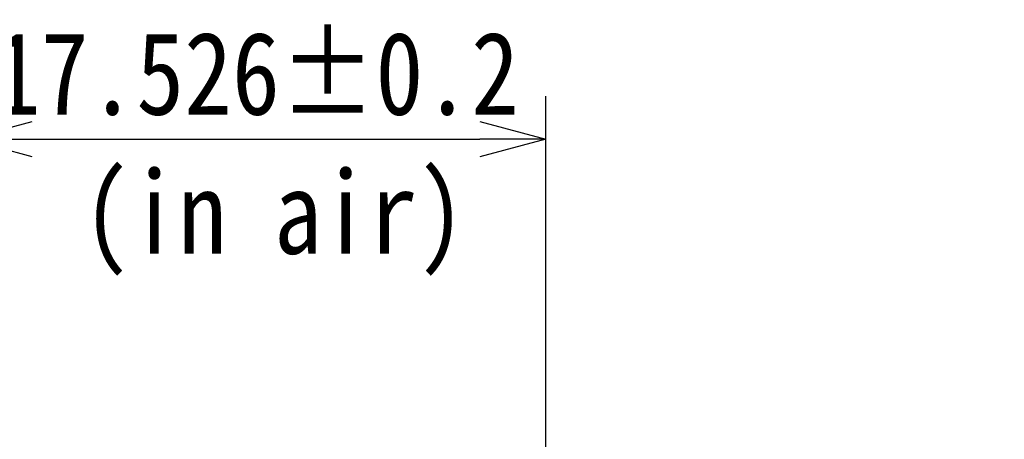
# Model space of a CAD drawing. Header units: millimetres. Extents: x 504 to 605, y 222 to 305.
# Tile 70 of 70: x 575 to 605, y 272 to 285. Entities that reach past the tile are written whole.
import ezdxf

# ---------------------------------------------------------------- set-up
doc = ezdxf.new("R2010")
doc.units = ezdxf.units.MM
doc.header["$LTSCALE"] = 0.03
doc.layers.get('0').update_dxf_attribs({"lineweight": 15})
doc.styles.get("Standard").update_dxf_attribs({"font": 'simsun.ttc', "width": 0.85})
doc.dimstyles.new('ISO-25', dxfattribs={"dimtxt": 2.5, "dimasz": 2, "dimexe": 1.3, "dimexo": 0.625, "dimtad": 1, "dimzin": 9, "dimdsep": 46, "dimtxsty": 'Standard', "dimblk": 'OPEN30', "dimcen": 2, "dimazin": 2, "dimtfac": 0.6, "dimtmove": 0, "dimatfit": 0, "dimldrblk": 'OPEN30', "dimfxl": 1, "dimtolj": 1, "dimarcsym": 0})

# ---------------------------------------------------------------- blocks, each defined once
blk = doc.blocks.new('_Open30')
at = {"color": 0, "linetype": 'ByBlock', "lineweight": -2}
for p, q in [((-1, 0.268), (0, 0)), ((0, 0), (-1, -0.268)), ((0, 0), (-1, 0))]:
    blk.add_line(p, q, dxfattribs=at)
blk = doc.blocks.new('*D4')
at = {"color": 0, "lineweight": -2}
for p, q in [((573.828, 276.968), (573.828, 282.805)), ((591.353, 257.031), (591.353, 282.805)), ((575.828, 281.505), (589.353, 281.505))]:
    blk.add_line(p, q, dxfattribs=at)
at = {"layer": 'Defpoints', "color": 0}
for p in [(591.353, 281.505), (573.828, 276.343), (591.353, 256.406)]:
    blk.add_point(p, dxfattribs=at)
at = {"color": 0, "lineweight": -2, "xscale": 2, "yscale": 2, "zscale": 2, "rotation": 180}
blk.add_blockref('_Open30', (573.828, 281.505), dxfattribs=at)
at = {"color": 0, "lineweight": -2, "xscale": 2, "yscale": 2, "zscale": 2}
blk.add_blockref('_Open30', (591.353, 281.505), dxfattribs=at)
at = {"color": 0, "insert": (582.59, 283.471), "char_height": 2.5, "width": 45.23776, "attachment_point": 5}
blk.add_mtext('\\A1;17.526±0.2', dxfattribs=at)

msp = doc.modelspace()

# ---------------------------------------------------------------- texts
at = {"insert": (577.3533, 280.544), "char_height": 2.5, "attachment_point": 1}
msp.add_mtext_dynamic_manual_height_columns('(in air)', width=39.112622, gutter_width=0.25, heights=[0], dxfattribs=at)

# ---------------------------------------------------------------- dimensions: what is measured, and where the dimension line sits
dim = msp.add_linear_dim(base=(591.3535, 281.5054), p1=(573.8279, 276.3426), p2=(591.3535, 256.4058), angle=180, dimstyle='ISO-25', override={"dimdec": 3, "dimtol": 1, "dimtp": 0.2, "dimtm": 0.2, "dimtfac": 1, "dimtdec": 3})
dim.commit()
dim.dimension.update_dxf_attribs({"geometry": '*D4', "text_midpoint": (582.5905, 281.5054), "dimtype": 128})

doc.saveas('drawing.dxf')
